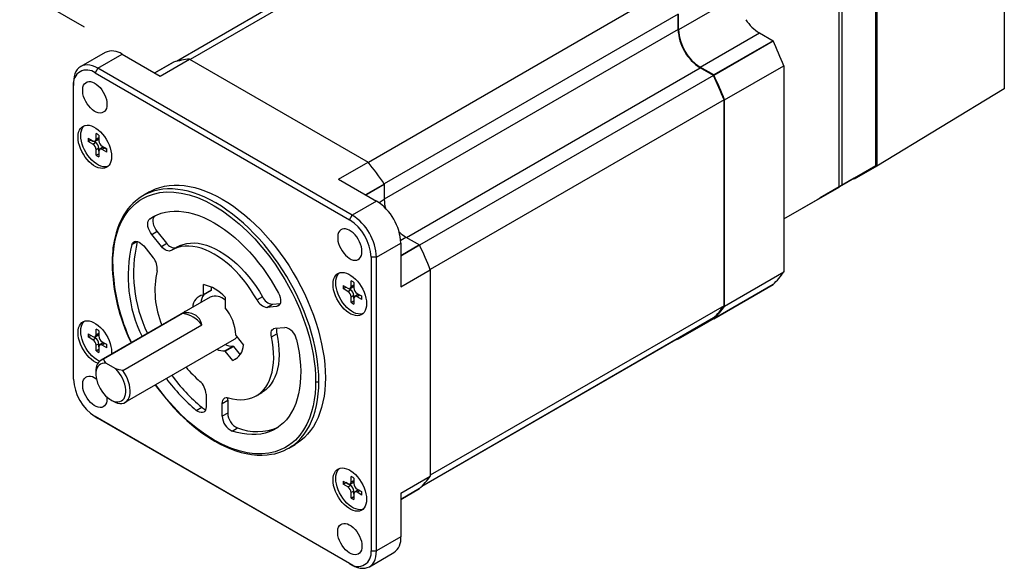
# Model space of a CAD drawing. Extents: x 11 to 421, y 5 to 275.
# Tile 10 of 16: x 192 to 257, y 95 to 131. Entities that reach past the tile are written whole.
import ezdxf
from ezdxf.enums import TextEntityAlignment as Align

# ---------------------------------------------------------------- set-up
doc = ezdxf.new("R2010")
doc.units = 0
doc.layers.get('0').update_dxf_attribs({"linetype": 'CONTINUOUS'})
doc.dimstyles.new('SLDDIMSTYLE3', dxfattribs={"dimtxt": 2.38125, "dimasz": 3, "dimexe": 0, "dimexo": 0.0625, "dimgap": 0.595313, "dimtad": 0, "dimlfac": 2, "dimrnd": 1e-09, "dimzin": 4, "dimsah": 1, "dimcen": 0.09, "dimazin": 3, "dimtfac": 1, "dimtofl": 0, "dimtmove": 0, "dimatfit": 3})

# ---------------------------------------------------------------- blocks, each defined once
blk = doc.blocks.new('_D_11')
at = {"color": 7, "linetype": 'CONTINUOUS'}
for p, q in [((242.648, 154.589), (236.054, 158.396)), ((236.761, 157.987), (219.617, 148.09)), ((217.707, 146.988), (218.125, 147.229)), ((218.125, 147.229), (220.017, 143.953)), ((220.017, 143.953), (219.598, 143.711)), ((208.282, 141.547), (207.864, 141.306)), ((207.864, 141.306), (209.756, 138.029)), ((192.991, 132.72), (206.372, 140.445)), ((209.756, 138.029), (210.174, 138.271)), ((196.51, 130.688), (192.284, 133.128))]:
    blk.add_line(p, q, dxfattribs=at)
for points in [[(236.761, 157.987), (234.39, 157.196), (234.889, 156.33)], [(192.991, 132.72), (195.362, 133.511), (194.862, 134.377)]]:
    blk.add_solid(points, dxfattribs=at)
at = {"color": 7, "linetype": 'CONTINUOUS', "width": 0.7}
for s, p in [('123.80', (208.564, 142.267, -2.768)), ('4.8740', (210.697, 138.572, -2.768))]:
    blk.add_text(s, height=2.3813, rotation=29.99731, dxfattribs=at).set_placement(p, align=Align.BOTTOM_LEFT)

msp = doc.modelspace()

# ---------------------------------------------------------------- linework, layer by layer
at = {"color": 7, "linetype": 'CONTINUOUS'}
for p, q in [((256.6334, 144.8609), (256.6334, 126.6501)), ((222.6297, 139.6505), (203.4317, 128.5678)), ((248.2349, 121.6209), (248.2349, 139.993)), ((248.2963, 139.9477), (248.2963, 121.5953)), ((221.5947, 139.4519), (202.5251, 128.4432)), ((245.8308, 120.233), (245.8308, 138.6051)), ((246.0076, 138.7072), (246.0076, 120.335)), ((234.2776, 132.9263), (215.0701, 121.8381)), ((239.2193, 132.747), (235.3479, 130.512)), ((235.3126, 131.5327), (216.1045, 120.4441)), ((235.3126, 130.5325), (235.3126, 131.5327)), ((235.3479, 130.512), (235.3479, 131.5325)), ((236.7621, 128.0626), (240.6335, 130.2975)), ((240.6335, 130.2975), (241.5173, 129.7873)), ((241.5173, 129.7873), (237.6458, 127.5524)), ((237.6461, 127.5521), (241.5175, 129.787)), ((197.86, 129.0215), (196.2691, 128.1031)), ((197.394, 127.9917), (198.985, 128.9101)), ((198.985, 128.9101), (201.4598, 127.4814)), ((202.3261, 128.3896), (201.1064, 127.6854)), ((201.4598, 127.4814), (203.3867, 128.5938)), ((203.3868, 128.5937), (215.0539, 121.8585)), ((237.6458, 127.5524), (236.7621, 128.0626)), ((238.3531, 125.9193), (242.2245, 128.1542)), ((242.2245, 128.1541), (242.2245, 114.6814)), ((197.394, 127.9917), (197.2172, 127.6855)), ((197.2172, 127.6855), (213.8342, 118.0927)), ((214.011, 118.3989), (197.394, 127.9917)), ((237.6283, 127.5217), (218.4203, 116.4331)), ((237.6283, 127.5217), (236.7621, 128.0217)), ((195.803, 126.8688), (195.803, 127.0729)), ((195.803, 107.6801), (195.803, 126.8688)), ((256.6334, 126.6501), (248.2963, 121.5953)), ((238.3178, 125.9286), (219.1103, 114.8403)), ((238.3178, 112.4779), (238.3178, 125.9286)), ((238.3531, 112.4465), (238.3531, 125.9192)), ((197.2808, 123.3619), (197.2808, 123.722)), ((197.4576, 123.62), (197.4576, 123.2598)), ((196.7568, 123.4194), (197.0687, 123.2394)), ((196.7568, 123.2153), (196.9336, 123.3173)), ((197.0687, 123.0353), (196.7568, 123.2153)), ((197.2455, 123.1373), (196.9336, 123.3173)), ((197.0687, 123.0353), (197.2455, 123.1373)), ((197.2187, 123.2245), (197.3955, 123.3266)), ((197.2808, 123.3619), (197.4576, 123.4639)), ((197.4576, 122.7699), (197.2808, 122.6678)), ((197.2808, 122.3077), (197.2808, 122.6678)), ((197.2808, 122.3077), (197.4576, 122.4098)), ((197.4576, 122.5658), (197.4576, 122.7699)), ((197.4576, 122.5658), (197.4576, 122.2057)), ((197.6965, 122.8052), (197.5198, 122.7031)), ((197.6697, 122.8924), (197.9816, 122.7124)), ((197.8465, 122.7903), (197.6697, 122.6883)), ((197.9816, 122.5083), (197.6697, 122.6883)), ((197.9816, 122.7124), (197.8465, 122.7903)), ((213.1271, 120.7461), (215.054, 121.8584)), ((248.2349, 121.6209), (246.0076, 120.335)), ((246.8207, 120.8042), (248.2349, 121.6209)), ((248.2963, 121.5953), (246.8122, 120.7383)), ((213.1271, 120.7461), (215.602, 119.3174)), ((216.1146, 120.4294), (216.1146, 119.4089)), ((246.8207, 120.8042), (244.5933, 119.5183)), ((246.0076, 120.335), (244.5933, 119.5183)), ((246.8122, 120.7383), (246.7594, 120.7688)), ((200.7636, 119.9108), (200.3393, 119.6659)), ((242.2245, 118.1511), (245.8308, 120.233)), ((245.8308, 120.233), (244.4166, 119.4163)), ((200.3393, 119.6659), (200.2476, 119.6109)), ((200.3391, 119.6657), (200.2809, 119.628)), ((215.602, 119.3174), (214.011, 118.3989)), ((242.2245, 118.1509), (244.4166, 119.4163)), ((244.5933, 119.5183), (244.5933, 119.5184)), ((201.1411, 118.3547), (200.7876, 118.1506)), ((201.1411, 118.3547), (201.1764, 118.3792)), ((213.8342, 118.0927), (214.011, 118.3989)), ((200.9169, 117.1362), (201.2704, 117.3403)), ((201.5451, 116.3548), (200.9169, 117.1362)), ((201.8986, 116.5589), (201.2704, 117.3403)), ((201.5451, 116.3548), (201.8986, 116.5589)), ((215.602, 115.6432), (217.193, 116.5617)), ((217.193, 116.5617), (217.193, 113.7038)), ((217.5288, 116.9594), (218.4125, 116.4493)), ((200.3866, 116.3817), (201.0147, 115.6002)), ((202.5991, 116.3229), (202.2456, 116.1188)), ((215.602, 115.6432), (215.2484, 115.6432)), ((215.2484, 115.6432), (215.2484, 96.4545)), ((215.602, 96.4545), (215.602, 115.6432)), ((217.193, 113.7038), (219.1198, 114.8161)), ((219.1198, 114.816), (219.1198, 101.3433)), ((238.3531, 112.4464), (242.2245, 114.6813)), ((213.9473, 113.7405), (213.9473, 114.1006)), ((214.1241, 113.9986), (214.1241, 113.6385)), ((204.2779, 113.1785), (204.8082, 113.4846)), ((204.2883, 113.2014), (204.2883, 113.8555)), ((204.2883, 113.2014), (204.8186, 113.5075)), ((204.8186, 113.5075), (204.8186, 113.6938)), ((213.4234, 113.798), (213.7352, 113.618)), ((213.4234, 113.5939), (213.6001, 113.696)), ((213.7352, 113.4139), (213.4234, 113.5939)), ((213.912, 113.5159), (213.6001, 113.696)), ((213.7352, 113.4139), (213.912, 113.5159)), ((213.8852, 113.6032), (214.062, 113.7052)), ((213.9473, 113.7405), (214.1241, 113.8426)), ((214.3362, 113.271), (214.6481, 113.091)), ((237.6461, 111.6298), (241.5175, 113.8648)), ((241.5175, 113.8648), (237.6461, 111.6299)), ((204.732, 113.0365), (197.5902, 108.9137)), ((205.7025, 113.0391), (205.7025, 112.385)), ((208.1518, 113.0548), (207.7983, 112.8507)), ((208.7992, 112.5753), (209.3097, 112.6209)), ((214.1241, 113.1485), (213.9473, 113.0465)), ((213.9473, 112.6863), (213.9473, 113.0465)), ((213.9473, 112.6863), (214.1241, 112.7884)), ((214.1241, 112.9444), (214.1241, 113.1485)), ((214.1241, 112.9444), (214.1241, 112.5843)), ((214.363, 113.1838), (214.1863, 113.0818)), ((214.513, 113.169), (214.3362, 113.0669)), ((214.6481, 112.8869), (214.3362, 113.0669)), ((214.6481, 113.091), (214.513, 113.169)), ((203.0731, 112.1265), (203.1708, 112.1352)), ((203.0788, 112.0822), (203.0731, 112.1265)), ((208.4457, 112.3712), (208.7992, 112.5753)), ((209.0738, 112.4273), (208.4457, 112.3712)), ((238.3178, 112.4779), (219.1198, 101.3952)), ((235.3478, 110.3026), (239.2192, 112.5376)), ((239.2193, 112.5378), (235.3479, 110.3029)), ((239.2193, 112.538), (239.2193, 112.5378)), ((202.9246, 111.9609), (197.7524, 108.9751)), ((237.6283, 111.6808), (218.5586, 100.6721)), ((237.593, 111.6604), (237.6458, 111.6299)), ((197.2808, 110.583), (197.2808, 110.9431)), ((197.2808, 110.583), (197.4576, 110.6851)), ((197.4576, 110.8411), (197.4576, 110.481)), ((199.0154, 108.246), (204.1876, 111.2318)), ((208.976, 111.0043), (209.6042, 111.0605)), ((196.7568, 110.6406), (197.0687, 110.4605)), ((196.7568, 110.4364), (196.9336, 110.5385)), ((197.0687, 110.2564), (196.7568, 110.4364)), ((197.2455, 110.3584), (196.9336, 110.5385)), ((197.0687, 110.2564), (197.2455, 110.3584)), ((197.2187, 110.4457), (197.3955, 110.5477)), ((197.6697, 110.1136), (197.9816, 109.9335)), ((199.1776, 106.164), (206.3194, 110.2868)), ((206.4271, 110.5173), (206.9177, 109.9071)), ((208.7317, 110.445), (209.0852, 110.6491)), ((235.3126, 110.3435), (218.5576, 100.6711)), ((235.3126, 110.3435), (235.3126, 110.3439)), ((235.3479, 110.3029), (235.3479, 110.3644)), ((197.4576, 109.991), (197.2808, 109.889)), ((197.2808, 109.5289), (197.2808, 109.889)), ((197.2808, 109.5289), (197.4576, 109.6309)), ((197.4576, 109.7869), (197.4576, 109.991)), ((197.4576, 109.7869), (197.4576, 109.4268)), ((197.6965, 110.0263), (197.5198, 109.9243)), ((197.8465, 110.0115), (197.6697, 109.9094)), ((197.9816, 109.7294), (197.6697, 109.9094)), ((197.9816, 109.9335), (197.8465, 110.0115)), ((198.2885, 109.4502), (198.2816, 109.3128)), ((205.6851, 109.5317), (206.2154, 109.8378)), ((205.72, 109.5112), (206.2503, 109.8174)), ((206.2105, 108.901), (205.72, 109.5112)), ((206.2503, 109.8174), (206.688, 109.273)), ((206.5133, 109.0757), (206.2105, 108.901)), ((197.2614, 108.1868), (197.2614, 108.0235)), ((198.5607, 108.3452), (197.9243, 108.7126)), ((198.2423, 106.3243), (198.3837, 106.2427)), ((204.465, 106.7074), (204.465, 105.8698)), ((205.5257, 106.0951), (205.8792, 106.2992)), ((205.8792, 106.2992), (205.8792, 105.4616)), ((207.7451, 106.5922), (208.0987, 106.7963)), ((203.825, 105.6402), (204.1785, 105.8443)), ((205.5257, 105.2575), (205.5257, 106.0951)), ((213.8342, 95.6378), (197.2172, 105.2306)), ((197.2172, 105.2306), (197.394, 105.1285)), ((197.394, 105.1285), (214.011, 95.5357)), ((205.8792, 105.4616), (205.5257, 105.2575)), ((206.1657, 104.2889), (206.5193, 104.493)), ((209.8107, 103.1411), (209.8637, 103.1677)), ((209.8141, 103.1397), (209.8635, 103.1676)), ((209.8635, 103.1676), (210.2878, 103.4126)), ((213.9473, 100.9617), (213.9473, 101.3218)), ((213.9473, 100.9617), (214.1241, 101.0637)), ((214.1241, 101.2197), (214.1241, 100.8596)), ((217.193, 100.2309), (219.1198, 101.3432)), ((213.4234, 101.0192), (213.7352, 100.8392)), ((213.4234, 100.815), (213.6001, 100.9171)), ((213.7352, 100.635), (213.4234, 100.815)), ((213.912, 100.7371), (213.6001, 100.9171)), ((213.7352, 100.635), (213.912, 100.7371)), ((213.8852, 100.8243), (214.062, 100.9264)), ((214.363, 100.4049), (214.1863, 100.3029)), ((214.3362, 100.4922), (214.6481, 100.3122)), ((214.513, 100.3901), (214.3362, 100.288)), ((214.6481, 100.3121), (214.513, 100.3901)), ((217.193, 99.8225), (218.4128, 100.5267)), ((214.1241, 100.3696), (213.9473, 100.2676)), ((213.9473, 99.9075), (213.9473, 100.2676)), ((213.9473, 99.9075), (214.1241, 100.0095)), ((214.1241, 100.1655), (214.1241, 100.3696)), ((214.1241, 100.1655), (214.1241, 99.8054)), ((214.6481, 100.108), (214.3362, 100.288)), ((217.193, 100.2309), (217.193, 97.373)), ((217.193, 97.373), (215.602, 96.4545)), ((215.1359, 95.4244), (216.7269, 96.3428)), ((215.2484, 96.4545), (215.602, 96.4545)), ((214.011, 95.5357), (213.8342, 95.6378))]:
    msp.add_line(p, q, dxfattribs=at)
at = {"color": 8, "linetype": 'CONTINUOUS'}
for p, q in [((235.3126, 130.5325), (216.1146, 119.4497)), ((201.1064, 127.6854), (202.3262, 128.3896)), ((217.5642, 116.939), (236.7621, 128.0217)), ((216.1145, 120.4298), (214.8947, 119.7256)), ((214.8952, 119.7254), (216.1146, 120.4294)), ((216.1146, 119.4089), (215.7701, 119.21)), ((199.6172, 116.4853), (199.9571, 116.6815)), ((217.1841, 116.7604), (217.5288, 116.9594)), ((218.4125, 116.4493), (217.193, 115.7452)), ((217.193, 115.7447), (218.4128, 116.4489)), ((209.2679, 112.5394), (209.0738, 112.4273)), ((218.4128, 100.5267), (217.193, 99.8225))]:
    msp.add_line(p, q, dxfattribs=at)
at = {"color": 7, "linetype": 'CONTINUOUS', "flags": 128}
for points in [[(197.394, 127.9917), (197.2158, 128.083), (197.0399, 128.15), (196.8685, 128.1919), (196.7037, 128.2082), (196.5475, 128.1987), (196.402, 128.1635), (196.269, 128.103), (196.1501, 128.018), (196.0468, 127.9096), (195.9605, 127.7791), (195.8923, 127.6282), (195.8429, 127.4587), (195.813, 127.2729), (195.803, 127.0729)], [(202.3261, 128.3896), (202.3261, 128.3896), (202.3262, 128.3896), (202.3262, 128.3896)], [(197.9879, 125.6361), (197.9776, 125.4946), (197.947, 125.3688), (197.8968, 125.2618), (197.8284, 125.1763), (197.7435, 125.1147), (197.6443, 125.0784), (197.5335, 125.0685), (197.4138, 125.0852), (197.2883, 125.128), (197.1604, 125.1959), (197.0333, 125.2871), (196.9104, 125.3992), (196.7947, 125.5294), (196.6893, 125.6742), (196.597, 125.8299), (196.5201, 125.9925), (196.4606, 126.1577), (196.4201, 126.3213), (196.3995, 126.4791), (196.3995, 126.6269), (196.4201, 126.761), (196.4606, 126.8778), (196.5201, 126.9744), (196.597, 127.0482), (196.6893, 127.0973), (196.7947, 127.1204), (196.9104, 127.117), (197.0333, 127.0872), (197.1604, 127.0316), (197.2883, 126.9518), (197.4138, 126.8499), (197.5335, 126.7283), (197.6443, 126.5904), (197.7435, 126.4397), (197.8284, 126.28), (197.8968, 126.1156), (197.947, 125.9506), (197.9776, 125.7894), (197.9879, 125.6361)], [(198.2885, 122.2291), (198.2782, 122.0626), (198.2478, 121.9111), (198.1977, 121.7772), (198.1289, 121.6636), (198.0426, 121.5722), (197.9405, 121.5049), (197.8245, 121.4629), (197.6967, 121.447), (197.5595, 121.4573), (197.4154, 121.4939), (197.2672, 121.5559), (197.1176, 121.6423), (196.9695, 121.7513), (196.8254, 121.8811), (196.6882, 122.0291), (196.5604, 122.1927), (196.4444, 122.3687), (196.3422, 122.5539), (196.256, 122.7448), (196.1872, 122.9379), (196.1371, 123.1296), (196.1066, 123.3163), (196.0964, 123.4945), (196.1066, 123.6609), (196.1371, 123.8125), (196.1872, 123.9463), (196.256, 124.06), (196.3422, 124.1513), (196.4444, 124.2186), (196.5604, 124.2606), (196.6882, 124.2766), (196.8254, 124.2662), (196.9695, 124.2297), (197.1176, 124.1676), (197.2672, 124.0813), (197.4154, 123.9722), (197.5595, 123.8425), (197.6967, 123.6944), (197.8245, 123.5309), (197.9405, 123.3549), (198.0426, 123.1697), (198.1289, 122.9788), (198.1977, 122.7857), (198.2478, 122.594), (198.2782, 122.4073), (198.2885, 122.2291)], [(198.0507, 121.5792), (198.0013, 121.565), (197.8735, 121.549), (197.7363, 121.5594), (197.5922, 121.5959), (197.444, 121.658), (197.2944, 121.7443), (197.1462, 121.8534), (197.0022, 121.9832), (196.865, 122.1312), (196.7372, 122.2947), (196.6211, 122.4707), (196.519, 122.6559), (196.4328, 122.8468), (196.3639, 123.0399), (196.3138, 123.2316), (196.2834, 123.4183), (196.2732, 123.5966), (196.2834, 123.763), (196.3138, 123.9146), (196.3639, 124.0484), (196.4328, 124.162), (196.5109, 124.2464)], [(200.7636, 119.9108), (200.8939, 119.982), (201.1654, 120.1066), (201.4497, 120.2063), (201.746, 120.281), (202.0533, 120.3305), (202.3709, 120.3545), (202.6977, 120.353), (203.0327, 120.326), (203.3751, 120.2736), (203.7238, 120.1959), (204.0778, 120.0932), (204.4361, 119.9658), (204.7975, 119.814), (205.1611, 119.6383), (205.5257, 119.4392), (205.8903, 119.2173), (206.2539, 118.9732), (206.6153, 118.7077), (206.9736, 118.4215), (207.3275, 118.1155), (207.6763, 117.7906), (208.0186, 117.4477), (208.3537, 117.0878), (208.6805, 116.712), (208.998, 116.3214), (209.3054, 115.9171), (209.6017, 115.5003), (209.886, 115.0723), (210.1575, 114.6343), (210.4154, 114.1875), (210.659, 113.7334), (210.8875, 113.2731), (211.1003, 112.8082), (211.2968, 112.3398), (211.4763, 111.8695), (211.6384, 111.3986), (211.7825, 110.9284), (211.9083, 110.4604), (212.0154, 109.996), (212.1034, 109.5364), (212.1722, 109.083), (212.2214, 108.6372), (212.251, 108.2003), (212.2609, 107.7735), (212.251, 107.3582), (212.2214, 106.9554), (212.1722, 106.5665), (212.1034, 106.1925), (212.0154, 105.8345), (211.9083, 105.4937), (211.7825, 105.1709), (211.6384, 104.8672), (211.4763, 104.5834), (211.2968, 104.3203), (211.1003, 104.0788), (210.8875, 103.8596), (210.659, 103.6632), (210.4154, 103.4903), (210.2878, 103.4126)], [(198.3662, 115.1824), (198.3756, 115.5847), (198.4038, 115.9745), (198.4544, 116.3761), (198.5311, 116.7842), (198.6314, 117.1728), (198.7721, 117.5856), (198.9413, 117.9691), (199.1514, 118.3429), (199.4054, 118.6975), (199.6921, 119.0101), (199.9081, 119.2005), (200.1376, 119.3689), (200.3804, 119.5152), (200.6365, 119.6394), (201.0204, 119.7765), (201.434, 119.868), (201.8758, 119.9109), (202.3502, 119.9018), (202.8472, 119.8376), (203.3636, 119.7171), (203.8991, 119.538), (204.4445, 119.3021), (204.9954, 119.0106), (205.5464, 118.666), (206.0918, 118.2722), (206.6271, 117.833), (207.1437, 117.3572), (207.6407, 116.8476), (208.115, 116.3091), (208.5568, 115.756), (208.9704, 115.1869), (209.3542, 114.6067), (209.6105, 114.1866), (209.8533, 113.76), (210.0827, 113.3268), (210.2987, 112.887), (210.5854, 112.2433), (210.8394, 111.5955), (211.0495, 110.9791), (211.2187, 110.4002), (211.3593, 109.8251), (211.4596, 109.3205), (211.5363, 108.8239), (211.5869, 108.364), (211.6151, 107.9416), (211.6245, 107.5286)], [(200.2809, 119.628), (200.0665, 119.4892), (199.848, 119.3178), (199.668, 119.1534), (199.5034, 118.9806), (199.3526, 118.7998), (199.0857, 118.4116), (198.851, 117.9673), (198.7646, 117.7671), (198.699, 117.5965), (198.6478, 117.4494), (198.5844, 117.245), (198.5151, 116.9828), (198.4586, 116.7239), (198.4276, 116.5548), (198.4016, 116.3895), (198.3801, 116.2282), (198.3622, 116.067), (198.344, 115.8554), (198.3287, 115.5798), (198.3223, 115.2437)], [(200.7876, 118.1506), (201.0215, 118.2986), (201.2697, 118.4218), (201.5313, 118.5196), (201.8053, 118.5916), (202.0907, 118.6378), (202.3866, 118.6577), (202.6918, 118.6515), (203.0053, 118.6191), (203.326, 118.5606), (203.6526, 118.4763), (203.9841, 118.3664), (204.3191, 118.2314), (204.6566, 118.0717), (204.9954, 117.8878), (205.3341, 117.6806), (205.6716, 117.4506), (206.0067, 117.1988), (206.3381, 116.926), (206.6648, 116.6332), (206.9854, 116.3215), (207.2989, 115.9919), (207.6041, 115.6457), (207.9, 115.2841), (208.1854, 114.9084), (208.4594, 114.52), (208.721, 114.1202), (208.9692, 113.7105), (209.2032, 113.2923)], [(200.9169, 117.1362), (200.8319, 117.2558), (200.7605, 117.3854), (200.7055, 117.52), (200.6691, 117.6543), (200.6526, 117.7832), (200.6568, 117.9015), (200.6815, 118.0048), (200.7256, 118.0889), (200.7876, 118.1506)], [(201.2704, 117.3403), (201.1854, 117.4599), (201.114, 117.5895), (201.059, 117.7241), (201.0226, 117.8584), (201.0062, 117.9873), (201.0104, 118.1056), (201.035, 118.2089), (201.0792, 118.293), (201.1411, 118.3547)], [(214.6544, 116.0147), (214.6441, 116.168), (214.6135, 116.3292), (214.5633, 116.4942), (214.4949, 116.6586), (214.41, 116.8183), (214.3108, 116.969), (214.2, 117.107), (214.0803, 117.2285), (213.9548, 117.3305), (213.8269, 117.4103), (213.6998, 117.4658), (213.5769, 117.4957), (213.4612, 117.4991), (213.3558, 117.4759), (213.2635, 117.4268), (213.1866, 117.353), (213.1271, 117.2565), (213.0866, 117.1396), (213.066, 117.0056), (213.066, 116.8577), (213.0866, 116.7), (213.1271, 116.5363), (213.1866, 116.3711), (213.2635, 116.2085), (213.3558, 116.0528), (213.4612, 115.908), (213.5769, 115.7778), (213.6998, 115.6657), (213.8269, 115.5745), (213.9548, 115.5067), (214.0803, 115.4638), (214.2, 115.4471), (214.3108, 115.457), (214.41, 115.4933), (214.4949, 115.5549), (214.5633, 115.6404), (214.6135, 115.7474), (214.6441, 115.8733), (214.6544, 116.0147)], [(199.6172, 116.4853), (199.6593, 116.5717), (199.7194, 116.6359), (199.7952, 116.6756), (199.8837, 116.6891), (199.9814, 116.6759), (200.0846, 116.6366), (200.1892, 116.5726), (200.2912, 116.4865), (200.3866, 116.3817)], [(202.5991, 116.3229), (202.7506, 116.4012), (202.9691, 116.4854), (203.2003, 116.5433), (203.443, 116.5746), (203.6959, 116.579), (203.9577, 116.5565), (204.2269, 116.5074), (204.5021, 116.4317), (204.7818, 116.33), (205.0646, 116.2027), (205.3489, 116.0506), (205.6332, 115.8745), (205.916, 115.6752), (206.1957, 115.454), (206.4709, 115.2119), (206.7401, 114.9503), (207.0019, 114.6705), (207.2548, 114.3741), (207.4975, 114.0626), (207.7288, 113.7377), (207.9473, 113.4012), (208.1518, 113.0548)], [(202.1924, 116.0869), (202.1264, 116.0579), (202.0517, 116.0474), (201.9703, 116.0558), (201.8846, 116.0828), (201.7967, 116.1277), (201.7093, 116.1891), (201.6246, 116.2656), (201.5451, 116.3548)], [(207.7983, 112.8507), (207.5937, 113.1971), (207.3752, 113.5336), (207.144, 113.8585), (206.9013, 114.17), (206.6484, 114.4664), (206.3866, 114.7462), (206.1174, 115.0078), (205.8422, 115.2499), (205.5624, 115.4711), (205.2797, 115.6704), (204.9954, 115.8465), (204.7111, 115.9986), (204.4283, 116.1259), (204.1486, 116.2276), (203.8733, 116.3033), (203.6041, 116.3524), (203.3424, 116.3749), (203.0895, 116.3705), (202.8467, 116.3392), (202.6155, 116.2813), (202.397, 116.1971), (202.1924, 116.0869)], [(214.955, 112.6077), (214.9448, 112.4413), (214.9143, 112.2897), (214.8642, 112.1558), (214.7954, 112.0422), (214.7091, 111.9509), (214.607, 111.8836), (214.491, 111.8415), (214.3632, 111.8256), (214.226, 111.836), (214.0819, 111.8725), (213.9337, 111.9345), (213.7842, 112.0209), (213.636, 112.13), (213.4919, 112.2597), (213.3547, 112.4078), (213.2269, 112.5713), (213.1109, 112.7473), (213.0088, 112.9325), (212.9225, 113.1234), (212.8537, 113.3165), (212.8036, 113.5082), (212.7731, 113.6949), (212.7629, 113.8731), (212.7731, 114.0396), (212.8036, 114.1911), (212.8537, 114.325), (212.9225, 114.4386), (213.0088, 114.5299), (213.1109, 114.5972), (213.2269, 114.6393), (213.3547, 114.6552), (213.4919, 114.6449), (213.636, 114.6083), (213.7842, 114.5463), (213.9337, 114.4599), (214.0819, 114.3508), (214.226, 114.2211), (214.3632, 114.0731), (214.491, 113.9095), (214.607, 113.7335), (214.7091, 113.5483), (214.7954, 113.3574), (214.8642, 113.1643), (214.9143, 112.9726), (214.9448, 112.7859), (214.955, 112.6077)], [(214.7172, 111.9578), (214.6678, 111.9436), (214.54, 111.9276), (214.4028, 111.938), (214.2587, 111.9746), (214.1105, 112.0366), (213.9609, 112.123), (213.8127, 112.232), (213.6687, 112.3618), (213.5315, 112.5098), (213.4037, 112.6734), (213.2876, 112.8494), (213.1855, 113.0345), (213.0993, 113.2255), (213.0304, 113.4186), (212.9804, 113.6103), (212.9499, 113.7969), (212.9397, 113.9752), (212.9499, 114.1416), (212.9804, 114.2932), (213.0304, 114.427), (213.0993, 114.5407), (213.1775, 114.6251)], [(209.2032, 113.2923), (209.2651, 113.1592), (209.3092, 113.0241), (209.3339, 112.8924), (209.3381, 112.7692), (209.3217, 112.6593), (209.2852, 112.567), (209.2303, 112.4959), (209.1589, 112.4487), (209.0738, 112.4273)], [(241.5175, 113.8648), (241.5175, 113.8648), (241.5175, 113.8648)], [(197.3945, 108.7223), (197.2672, 108.7771), (197.1176, 108.8634), (196.9695, 108.9725), (196.8254, 109.1022), (196.6882, 109.2503), (196.5604, 109.4138), (196.4444, 109.5898), (196.3422, 109.775), (196.256, 109.9659), (196.1872, 110.159), (196.1371, 110.3507), (196.1066, 110.5374), (196.0964, 110.7156), (196.1066, 110.8821), (196.1371, 111.0336), (196.1872, 111.1675), (196.256, 111.2811), (196.3422, 111.3725), (196.4444, 111.4398), (196.5604, 111.4818), (196.6882, 111.4978), (196.8254, 111.4874), (196.9695, 111.4508), (197.1176, 111.3888), (197.2672, 111.3024), (197.4154, 111.1934), (197.5595, 111.0636), (197.6967, 110.9156), (197.8245, 110.752), (197.9405, 110.576), (198.0426, 110.3908), (198.1289, 110.1999), (198.1977, 110.0068), (198.2478, 109.8151), (198.2782, 109.6284), (198.2885, 109.4502), (198.2885, 109.4502)], [(197.5036, 108.8513), (197.444, 108.8791), (197.2944, 108.9655), (197.1462, 109.0745), (197.0022, 109.2043), (196.865, 109.3523), (196.7372, 109.5159), (196.6211, 109.6919), (196.519, 109.877), (196.4328, 110.068), (196.3639, 110.2611), (196.3138, 110.4528), (196.2834, 110.6395), (196.2732, 110.8177), (196.2834, 110.9841), (196.3138, 111.1357), (196.3639, 111.2695), (196.4328, 111.3832), (196.5109, 111.4676)], [(208.7317, 110.445), (208.7143, 110.5546), (208.7115, 110.6578), (208.7233, 110.7516), (208.7493, 110.8337), (208.7888, 110.9016), (208.8407, 110.9536), (208.9037, 110.9881), (208.976, 111.0043)], [(205.9287, 106.457), (206.2022, 106.3895), (206.4693, 106.3487), (206.7284, 106.3346), (206.9783, 106.3474), (207.2175, 106.387), (207.4449, 106.4532), (207.6592, 106.5456), (207.8592, 106.6638), (208.0439, 106.8071), (208.2123, 106.9747), (208.3634, 107.1657), (208.4966, 107.3792), (208.611, 107.6139), (208.706, 107.8687), (208.7812, 108.1421), (208.8362, 108.4327), (208.8705, 108.7389), (208.8842, 109.0592), (208.877, 109.3917), (208.8491, 109.7348), (208.8006, 110.0865), (208.7317, 110.445)], [(210.3735, 110.2758), (210.4689, 109.8453), (210.5446, 109.4201), (210.6004, 109.0019), (210.6361, 108.5922), (210.6515, 108.1924), (210.6467, 107.8039), (210.6215, 107.4282), (210.5762, 107.0665), (210.5109, 106.7203), (210.4257, 106.3907), (210.3211, 106.0789), (210.1973, 105.786), (210.0549, 105.5131), (209.8943, 105.2612), (209.7162, 105.0312), (209.5211, 104.8239), (209.3098, 104.64), (209.083, 104.4802), (208.8415, 104.345), (208.5862, 104.2351), (208.318, 104.1506), (208.0379, 104.0921), (207.7469, 104.0596), (207.446, 104.0533), (207.1363, 104.0732), (206.819, 104.1192), (206.495, 104.1912), (206.1657, 104.2889)], [(209.0852, 110.6491), (209.1541, 110.2906), (209.2027, 109.9389), (209.2306, 109.5958), (209.2378, 109.2633), (209.2241, 108.943), (209.1897, 108.6368), (209.1348, 108.3462), (209.0596, 108.0728), (208.9645, 107.818), (208.8501, 107.5833), (208.717, 107.3698), (208.5658, 107.1788), (208.3974, 107.0112), (208.2127, 106.8679), (208.0987, 106.7963)], [(235.1489, 110.249), (235.2196, 110.2672), (235.3478, 110.3026)], [(197.7524, 108.9751), (197.8268, 108.8419), (197.9243, 108.7126)], [(197.9243, 108.7126), (197.7943, 108.7237), (197.6735, 108.7086), (197.5646, 108.6675), (197.4697, 108.6013), (197.3909, 108.5114), (197.3297, 108.3996), (197.2875, 108.2682), (197.2651, 108.12), (197.263, 107.9581), (197.2812, 107.7857), (197.3193, 107.6066), (197.3766, 107.4243), (197.4519, 107.2427), (197.5435, 107.0656), (197.6497, 106.8966), (197.7682, 106.7392), (197.8965, 106.5968), (198.032, 106.4721), (198.1718, 106.3679), (198.3132, 106.2864), (198.453, 106.2291), (198.5885, 106.1973), (198.7168, 106.1916), (198.8353, 106.2122), (198.9415, 106.2586), (199.0331, 106.3299), (199.1084, 106.4246), (199.1657, 106.5407), (199.2038, 106.6758), (199.222, 106.8271), (199.2199, 106.9915), (199.1975, 107.1656), (199.1553, 107.3457), (199.0941, 107.5281), (199.0153, 107.7091), (198.9204, 107.8848), (198.8115, 108.0517), (198.6907, 108.2062), (198.5607, 108.3452)], [(198.3837, 106.2427), (198.3839, 106.2425), (198.5338, 106.1676), (198.681, 106.1173), (198.8228, 106.0924), (198.9568, 106.0933), (199.0806, 106.1202), (199.1918, 106.1725), (199.2886, 106.2492), (199.3693, 106.349), (199.4322, 106.4701), (199.4764, 106.6104), (199.5011, 106.7672), (199.5057, 106.9379), (199.4903, 107.1193), (199.455, 107.3083), (199.4006, 107.5014), (199.328, 107.6951), (199.2385, 107.886), (199.1336, 108.0708), (199.0154, 108.246)], [(199.0154, 108.246), (198.7848, 108.2889), (198.5607, 108.3452)], [(197.9809, 106.5163), (197.9879, 106.3902), (197.9776, 106.2488), (197.947, 106.1229), (197.8968, 106.0159), (197.8284, 105.9304), (197.7435, 105.8688), (197.6443, 105.8325), (197.5335, 105.8226), (197.4138, 105.8393), (197.2883, 105.8822), (197.1604, 105.95), (197.0333, 106.0412), (196.9104, 106.1533), (196.7947, 106.2835), (196.6893, 106.4283), (196.597, 106.584), (196.5201, 106.7466), (196.4606, 106.9118), (196.4201, 107.0755), (196.3995, 107.2332), (196.3995, 107.3811), (196.4201, 107.5151), (196.4606, 107.632), (196.5201, 107.7285), (196.597, 107.8023), (196.6893, 107.8514), (196.7947, 107.8746), (196.9104, 107.8712), (197.0333, 107.8413), (197.1604, 107.7858), (197.2883, 107.706), (197.2972, 107.6995)], [(201.1474, 107.3011), (201.2327, 107.1773), (201.7637, 106.4913), (202.3235, 105.8472), (202.7593, 105.3951), (203.2068, 104.9717), (203.6794, 104.5666), (204.181, 104.1814), (204.4834, 103.9705), (204.7467, 103.8), (205.0281, 103.6308), (205.3457, 103.4562), (205.6786, 103.2918), (206.0184, 103.1437), (206.4129, 102.9974), (206.7549, 102.8935), (207.0778, 102.8155), (207.4307, 102.7536), (207.7952, 102.7168), (208.1356, 102.709), (208.4552, 102.7268), (208.7488, 102.7666), (208.9538, 102.8089), (209.2151, 102.8813), (209.5228, 102.9965), (209.8107, 103.1411)], [(205.5257, 106.0951), (205.533, 106.1922), (205.5547, 106.2781), (205.5901, 106.3505), (205.6384, 106.4076), (205.6982, 106.4476), (205.7678, 106.4694), (205.8454, 106.4726), (205.9287, 106.457)], [(205.8792, 106.2992), (205.8865, 106.3963), (205.9021, 106.4639)], [(204.465, 105.8698), (204.4547, 105.7555), (204.4241, 105.6576), (204.3745, 105.5798), (204.3077, 105.5253), (204.2264, 105.4961), (204.1337, 105.4935), (204.0333, 105.5173), (203.929, 105.5669), (203.825, 105.6402)], [(214.955, 99.8288), (214.9448, 99.6624), (214.9143, 99.5108), (214.8642, 99.377), (214.7954, 99.2633), (214.7091, 99.172), (214.607, 99.1047), (214.491, 99.0627), (214.3632, 99.0467), (214.226, 99.0571), (214.0819, 99.0937), (213.9337, 99.1557), (213.7842, 99.242), (213.636, 99.3511), (213.4919, 99.4809), (213.3547, 99.6289), (213.2269, 99.7924), (213.1109, 99.9684), (213.0088, 100.1536), (212.9225, 100.3445), (212.8537, 100.5377), (212.8036, 100.7293), (212.7731, 100.916), (212.7629, 101.0943), (212.7731, 101.2607), (212.8036, 101.4123), (212.8537, 101.5461), (212.9225, 101.6598), (213.0088, 101.7511), (213.1109, 101.8184), (213.2269, 101.8604), (213.3547, 101.8764), (213.4919, 101.866), (213.636, 101.8294), (213.7842, 101.7674), (213.9337, 101.6811), (214.0819, 101.572), (214.226, 101.4422), (214.3632, 101.2942), (214.491, 101.1307), (214.607, 100.9547), (214.7091, 100.7695), (214.7954, 100.5785), (214.8642, 100.3854), (214.9143, 100.1938), (214.9448, 100.0071), (214.955, 99.8288)], [(214.7172, 99.179), (214.6678, 99.1647), (214.54, 99.1488), (214.4028, 99.1592), (214.2587, 99.1957), (214.1105, 99.2577), (213.9609, 99.3441), (213.8127, 99.4532), (213.6687, 99.5829), (213.5315, 99.7309), (213.4037, 99.8945), (213.2876, 100.0705), (213.1855, 100.2557), (213.0993, 100.4466), (213.0304, 100.6397), (212.9804, 100.8314), (212.9499, 101.0181), (212.9397, 101.1963), (212.9499, 101.3628), (212.9804, 101.5143), (213.0304, 101.6482), (213.0993, 101.7618), (213.1775, 101.8462)], [(218.4128, 100.5267), (218.4128, 100.5267), (218.4128, 100.5267)], [(214.6544, 96.7688), (214.6441, 96.6274), (214.6135, 96.5016), (214.5633, 96.3945), (214.4949, 96.3091), (214.41, 96.2474), (214.3108, 96.2112), (214.2, 96.2013), (214.0803, 96.2179), (213.9548, 96.2608), (213.8269, 96.3287), (213.6998, 96.4199), (213.5769, 96.532), (213.4612, 96.6621), (213.3558, 96.8069), (213.2635, 96.9626), (213.1866, 97.1252), (213.1271, 97.2905), (213.0866, 97.4541), (213.066, 97.6119), (213.066, 97.7597), (213.0866, 97.8938), (213.1271, 98.0106), (213.1866, 98.1071), (213.2635, 98.1809), (213.3558, 98.23), (213.4612, 98.2532), (213.5769, 98.2498), (213.6998, 98.2199), (213.8269, 98.1644), (213.9548, 98.0846), (214.0803, 97.9826), (214.2, 97.8611), (214.3108, 97.7232), (214.41, 97.5724), (214.4949, 97.4128), (214.5633, 97.2483), (214.6135, 97.0833), (214.6441, 96.9221), (214.6544, 96.7688)], [(214.011, 95.5357), (214.1891, 95.4445), (214.365, 95.3774), (214.5364, 95.3355), (214.7013, 95.3192), (214.8574, 95.3287), (215.0029, 95.3639), (215.136, 95.4244), (215.2549, 95.5094), (215.3581, 95.6178), (215.4444, 95.7483), (215.5127, 95.8993), (215.5621, 96.0687), (215.592, 96.2546), (215.602, 96.4545)]]:
    msp.add_lwpolyline(points, dxfattribs=at)
at = {"color": 8, "linetype": 'CONTINUOUS', "flags": 128}
for points in [[(211.8366, 107.5286), (211.8267, 107.9554), (211.7971, 108.3923), (211.7479, 108.8381), (211.6792, 109.2914), (211.5911, 109.751), (211.4841, 110.2155), (211.3583, 110.6835), (211.2141, 111.1537), (211.0521, 111.6246), (210.8725, 112.0949), (210.6761, 112.5632), (210.4633, 113.0282), (210.2347, 113.4884), (209.9911, 113.9426), (209.7332, 114.3893), (209.4617, 114.8274), (209.1774, 115.2554), (208.8811, 115.6722), (208.5738, 116.0764), (208.2563, 116.4671), (207.9295, 116.8429), (207.5944, 117.2028), (207.252, 117.5457), (206.9033, 117.8706), (206.5493, 118.1766), (206.1911, 118.4628), (205.8296, 118.7283), (205.4661, 118.9724), (205.1014, 119.1943), (204.7368, 119.3934), (204.3732, 119.5691), (204.0118, 119.7209), (203.6536, 119.8483), (203.2996, 119.951), (202.9509, 120.0287), (202.6085, 120.0811), (202.2734, 120.108), (201.9466, 120.1095), (201.6291, 120.0855), (201.3217, 120.0361), (201.0255, 119.9614), (200.7412, 119.8616), (200.4696, 119.7371), (200.3393, 119.6659)], [(211.6245, 107.5286), (211.6151, 107.1263), (211.5869, 106.7365), (211.5363, 106.335), (211.4596, 105.9269), (211.3593, 105.5383), (211.2186, 105.1254), (211.0494, 104.7419), (210.8394, 104.3681), (210.5853, 104.0135), (210.2987, 103.7009), (210.0826, 103.5105), (209.8532, 103.3421), (209.6104, 103.1958), (209.3542, 103.0717), (208.9703, 102.9346), (208.5567, 102.843), (208.115, 102.8001), (207.6405, 102.8092), (207.1436, 102.8734), (206.6271, 102.994), (206.0916, 103.173), (205.5463, 103.4089), (204.9954, 103.7004), (204.4443, 104.0451), (203.899, 104.4388), (203.3636, 104.878), (202.847, 105.3538), (202.3501, 105.8634), (201.8758, 106.4019), (201.4339, 106.955), (201.172, 107.3153)], [(209.8635, 103.1676), (209.9911, 103.2454), (210.2347, 103.4183), (210.4633, 103.6146), (210.6761, 103.8339), (210.8725, 104.0754), (211.0521, 104.3385), (211.2141, 104.6223), (211.3583, 104.926), (211.4841, 105.2487), (211.5911, 105.5896), (211.6792, 105.9476), (211.7479, 106.3216), (211.7971, 106.7105), (211.8267, 107.1132), (211.8366, 107.5286)]]:
    msp.add_lwpolyline(points, dxfattribs=at)
at = {"color": 7, "linetype": 'CONTINUOUS'}
for centre, radius, start, end in [((242.0887, 132.6624), 2.7767, 212.609105, 238.395981), ((238.451, 130.6706), 3.1414, 182.520155, 237.479845), ((238.4098, 130.6468), 3.0648, 182.52009, 237.47991), ((241.5169, 129.7867), 0.00075, 24.147965, 57.640033), ((217.0583, 118.2266), 27.0536, 21.528486, 25.29716), ((198.3288, 128.02), 1.1059, 53.607371, 115.08217), ((203.998, 122.563), 6.0617, 95.788337, 106.009328), ((196.668, 127.0037), 0.8755, 51.147399, 188.863353), ((213.2367, 116.0202), 26.9674, 21.556621, 25.245456), ((237.6454, 127.5518), 0.00075, 24.147798, 57.640105), ((213.1868, 115.9917), 27.0536, 21.528486, 25.29716), ((196.9611, 122.9639), 0.8227, 52.876903, 67.128474), ((197.5734, 123.3173), 0.8229, 172.875371, 187.124629), ((197.1515, 123.3409), 0.131, 230.796715, 9.214037), ((196.8203, 122.6469), 0.461, 2.605478, 57.394522), ((196.997, 122.7489), 0.461, 2.605478, 57.394522), ((197.3149, 123.4458), 0.1439, 304.056351, 7.25583), ((197.9182, 123.2808), 0.461, 182.605478, 237.394522), ((197.7774, 122.9637), 0.8227, 232.876903, 247.128474), ((197.5869, 122.5868), 0.131, 50.796715, 189.214037), ((197.7586, 122.6677), 0.1509, 54.382423, 114.307119), ((197.165, 122.6103), 0.8229, 352.875371, 7.124629), ((193.8747, 105.0286), 27.0519, 34.702901, 38.471736), ((216.1139, 120.4293), 0.00075, 2.362574, 35.850977), ((213.7559, 116.4144), 3.4402, 2.45345, 57.54655), ((218.4742, 119.4317), 2.3597, 180.554533, 194.253541), ((212.1866, 115.5085), 3.0648, 2.52009, 57.47991), ((212.1649, 115.4959), 3.4402, 2.45345, 57.54655), ((218.7282, 118.9912), 2.3594, 225.740416, 239.447721), ((208.29, 114.396), 8.9209, 166.455153, 206.131302), ((208.6516, 114.6024), 8.9291, 166.549587, 206.121733), ((202.4016, 116.84), 0.5762, 209.197901, 281.559249), ((218.4121, 116.4486), 0.00075, 24.146797, 57.640539), ((193.9535, 104.8886), 27.0536, 21.528486, 25.29716), ((210.8353, 115.4834), 12.5153, 181.097825, 205.725415), ((200.2532, 114.9229), 1.0191, 350.73552, 41.650467), ((207.1385, 113.4838), 6.0161, 167.76352, 202.203884), ((237.3059, 118.2259), 6.0628, 314.000863, 324.220671), ((213.6276, 113.3426), 0.8227, 52.876903, 67.128474), ((203.788, 111.3559), 2.5492, 41.322289, 78.683087), ((204.7948, 113.5045), 0.024, 304.026042, 7.286138), ((214.2399, 113.696), 0.8229, 172.875371, 187.124629), ((213.818, 113.7195), 0.131, 230.796715, 9.214037), ((213.4868, 113.0255), 0.461, 2.605478, 57.394522), ((213.6635, 113.1276), 0.461, 2.605478, 57.394522), ((213.9814, 113.8244), 0.1439, 304.056351, 7.25583), ((214.5847, 113.6594), 0.461, 182.605478, 237.394522), ((204.4212, 112.362), 0.828, 100.449864, 178.811447), ((205.1987, 112.5848), 1.0796, 145.495513, 174.657604), ((204.2664, 113.1979), 0.0221, 281.950003, 9.0821), ((205.0714, 112.2189), 0.8853, 44.5292, 112.541468), ((208.5356, 113.1694), 0.8033, 203.372557, 263.569403), ((208.8892, 113.3735), 0.8033, 203.372557, 263.569404), ((214.4439, 113.3423), 0.8227, 232.876903, 247.128474), ((214.2534, 112.9654), 0.131, 50.796715, 189.214037), ((214.4251, 113.0463), 0.1509, 54.382423, 114.307119), ((213.8315, 112.9889), 0.8229, 352.875371, 7.124629), ((203.2435, 111.0548), 0.9605, 10.618739, 109.386638), ((205.779, 112.3885), 0.0766, 182.610324, 219.310804), ((203.3358, 110.3924), 3.0783, 3.163763, 39.247597), ((233.4176, 116.0195), 6.046, 314.142622, 324.142867), ((233.4345, 115.991), 6.0628, 314.000863, 324.220671), ((239.2191, 112.5378), 0.000244, 304.71148, 6.599218), ((202.7125, 110.1351), 1.8381, 36.631421, 83.373956), ((237.646, 111.63), 0.000231, 232.328769, 307.682728), ((196.9611, 110.1851), 0.8227, 52.876903, 67.128474), ((197.3149, 110.6669), 0.1439, 304.056351, 7.25583), ((209.7278, 110.8173), 0.6642, 162.696882, 194.665163), ((209.4355, 110.1256), 0.95, 9.098651, 79.773981), ((197.5734, 110.5385), 0.8229, 172.875371, 187.124629), ((197.1515, 110.562), 0.131, 230.796715, 9.214037), ((196.8203, 109.868), 0.461, 2.605478, 57.394522), ((196.997, 109.9701), 0.461, 2.605478, 57.394522), ((197.9182, 110.5019), 0.461, 182.605478, 237.394522), ((197.7586, 109.8888), 0.1509, 54.382423, 114.307119), ((206.0384, 110.7683), 0.5575, 300.267328, 323.946034), ((206.4864, 110.5666), 0.0771, 183.191271, 219.709122), ((235.3477, 110.3028), 0.000231, 292.329771, 7.674101), ((197.7774, 110.1849), 0.8227, 232.876903, 247.128474), ((197.5869, 109.8079), 0.131, 50.796715, 189.214037), ((197.165, 109.8315), 0.8229, 352.875371, 7.124629), ((205.6388, 110.6416), 1.1109, 245.651149, 272.389096), ((205.6816, 109.4857), 0.0461, 33.638522, 85.667618), ((206.1691, 110.9477), 1.1109, 245.651149, 272.389096), ((205.7597, 109.9694), 1.1596, 292.8788, 356.919857), ((206.2119, 109.7918), 0.0461, 33.638512, 85.667634), ((197.9879, 108.2813), 0.7326, 108.74657, 187.407401), ((209.3242, 113.5904), 8.0227, 219.748563, 229.010955), ((198.8648, 107.8149), 3.0648, 182.52009, 237.47991), ((211.507, 114.8372), 11.9832, 216.452638, 230.128982), ((211.8605, 115.0413), 11.9832, 216.452638, 230.128982), ((203.2912, 106.6473), 1.1754, 2.934838, 49.021142), ((211.7306, 107.733), 0.2302, 242.569095, 297.430905), ((204.6019, 106.3274), 0.6424, 228.77068, 255.600791), ((206.625, 105.2881), 1.0997, 181.593449, 245.31751), ((206.9785, 105.4922), 1.0997, 181.59345, 245.317509), ((207.7905, 107.7863), 3.5302, 248.893484, 292.965001), ((213.6276, 100.5637), 0.8227, 52.876903, 67.128474), ((213.9814, 101.0455), 0.1439, 304.056351, 7.25583), ((214.2012, 104.8878), 6.0628, 314.000863, 324.220671), ((214.2399, 100.9171), 0.8229, 172.875371, 187.124629), ((213.818, 100.9407), 0.131, 230.796715, 9.214037), ((213.4868, 100.2466), 0.461, 2.605478, 57.394522), ((213.6635, 100.3487), 0.461, 2.605478, 57.394522), ((214.5847, 100.8806), 0.461, 182.605478, 237.394522), ((214.4251, 100.2674), 0.1509, 54.382423, 114.307119), ((214.4439, 100.5635), 0.8227, 232.876903, 247.128474), ((214.2534, 100.1865), 0.131, 50.796715, 189.214037), ((213.8315, 100.2101), 0.8229, 352.875371, 7.124629), ((216.0938, 97.2497), 1.106, 304.915955, 6.396226), ((214.3834, 96.3196), 0.8755, 231.147399, 8.863353)]:
    msp.add_arc(centre, radius, start, end, dxfattribs=at)
at = {"color": 8, "linetype": 'CONTINUOUS'}
for centre, radius, start, end in [((198.3945, 115.2491), 0.0724, 184.281976, 247.038165), ((210.8946, 115.4617), 12.5314, 181.276963, 205.508748)]:
    msp.add_arc(centre, radius, start, end, dxfattribs=at)

# ---------------------------------------------------------------- dimensions: what is measured, and where the dimension line sits
at = {"color": 7, "linetype": 'CONTINUOUS'}
dim = msp.add_linear_dim(base=(192.9909, 132.7197), p1=(243.3551, 154.1807), p2=(197.2172, 130.2799), angle=29.997312, dimstyle='SLDDIMSTYLE3', dxfattribs=at)
dim.commit()
dim.dimension.update_dxf_attribs({"geometry": '_D_11', "text_midpoint": (212.9946, 144.2676), "dimtype": 160})

doc.saveas('drawing.dxf')
